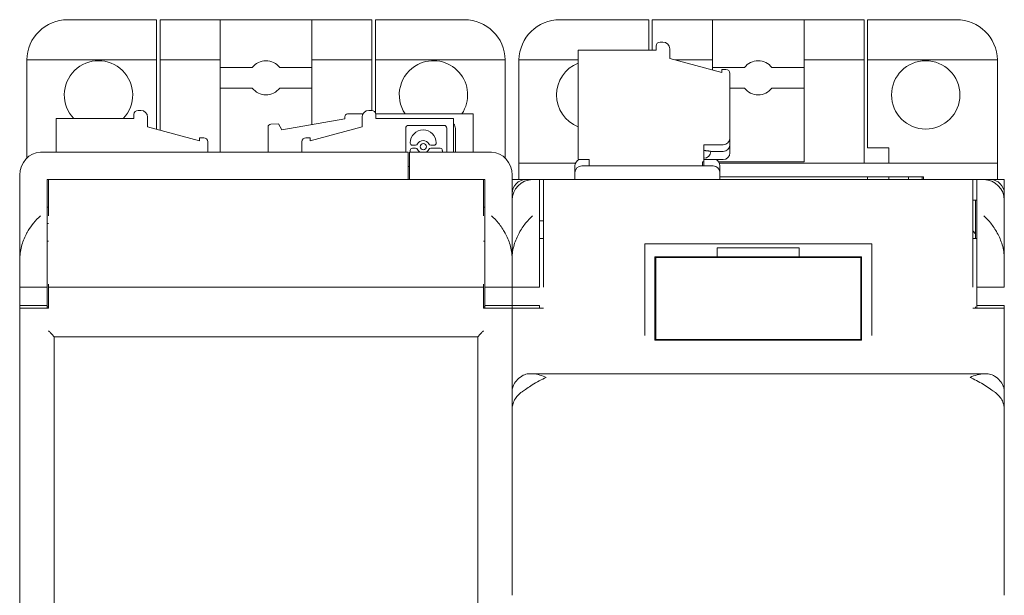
# Model space of a CAD drawing. Header units: millimetres. Extents: x 320 to 822, y -437 to -310.
# Tile 5 of 6: x 534 to 606, y -352 to -310. Entities that reach past the tile are written whole.
import ezdxf

# ---------------------------------------------------------------- set-up
doc = ezdxf.new("R2010")
doc.units = ezdxf.units.MM
doc.header["$MEASUREMENT"] = 0

msp = doc.modelspace()

# ---------------------------------------------------------------- linework, layer by layer
at = {"color": 0, "linetype": 'Continuous', "lineweight": 0, "extrusion": (0, 1, 0)}
for p, q in [((543.87, -310.205), (537.37, -310.205)), ((543.87, -310.205), (543.87, -313.139)), ((544.12, -313.139), (544.12, -310.205)), ((544.12, -310.205), (548.52, -310.205)), ((548.52, -310.205), (548.52, -313.139)), ((548.52, -310.205), (555.22, -310.205)), ((555.22, -313.139), (555.22, -310.205)), ((555.22, -310.205), (559.62, -310.205)), ((559.62, -310.205), (559.62, -313.139)), ((566.37, -310.205), (559.87, -310.205)), ((559.87, -313.139), (559.87, -310.205)), ((573.37, -310.205), (579.87, -310.205)), ((579.87, -312.44), (579.87, -310.205)), ((580.12, -310.205), (580.12, -312.44)), ((584.52, -310.205), (580.12, -310.205)), ((584.52, -313.139), (584.52, -310.205)), ((591.22, -310.205), (584.52, -310.205)), ((591.22, -310.205), (591.22, -313.139)), ((595.62, -310.205), (591.22, -310.205)), ((595.62, -313.139), (595.62, -310.205)), ((595.87, -310.205), (595.87, -313.139)), ((595.87, -310.205), (602.37, -310.205)), ((580.399, -312.44), (574.699, -312.44)), ((574.699, -312.44), (574.699, -320.44)), ((580.399, -312.14), (580.399, -312.44)), ((580.899, -311.84), (580.699, -311.84)), ((581.399, -313.04), (581.399, -312.34)), ((534.37, -313.205), (534.37, -320.332)), ((543.87, -313.139), (534.371, -313.139)), ((543.87, -313.139), (543.87, -318.216)), ((544.12, -318.283), (544.12, -313.139)), ((548.52, -313.139), (544.12, -313.139)), ((548.52, -319.905), (548.52, -313.139)), ((555.22, -313.139), (555.22, -317.877)), ((559.62, -313.139), (555.22, -313.139)), ((559.62, -316.841), (559.62, -313.139)), ((569.369, -313.139), (559.87, -313.139)), ((559.87, -317.025), (559.87, -313.139)), ((569.37, -320.332), (569.37, -313.205)), ((570.37, -320.705), (570.37, -313.205)), ((570.371, -313.139), (574.699, -313.139)), ((585.199, -314.058), (581.399, -313.04)), ((581.769, -313.139), (584.52, -313.139)), ((584.52, -313.139), (584.52, -313.876)), ((591.22, -320.605), (591.22, -313.139)), ((591.22, -313.139), (595.62, -313.139)), ((595.62, -320.705), (595.62, -313.139)), ((595.87, -313.139), (595.87, -319.569)), ((595.87, -313.139), (605.369, -313.139)), ((605.37, -313.205), (605.37, -320.705)), ((550.87, -313.705), (548.52, -313.705)), ((555.22, -313.705), (552.87, -313.705)), ((584.52, -313.705), (586.87, -313.705)), ((585.499, -313.84), (585.199, -313.84)), ((585.199, -313.84), (585.199, -314.058)), ((588.87, -313.705), (591.22, -313.705)), ((585.799, -318.85), (585.799, -314.14)), ((548.52, -315.205), (550.87, -315.205)), ((552.87, -315.205), (555.22, -315.205)), ((586.87, -315.205), (585.799, -315.205)), ((591.22, -315.205), (588.87, -315.205)), ((542.513, -316.84), (542.713, -316.84)), ((559.593, -316.84), (559.393, -316.84)), ((542.213, -317.44), (536.513, -317.44)), ((536.513, -317.44), (536.513, -319.905)), ((542.213, -317.44), (542.213, -317.14)), ((543.213, -317.34), (543.213, -318.04)), ((557.638, -317.451), (553.037, -318.262)), ((557.638, -317.301), (557.638, -317.451)), ((558.953, -317.101), (557.838, -317.101)), ((558.893, -317.34), (558.893, -318.04)), ((567.023, -317.101), (559.89, -317.101)), ((559.893, -317.14), (559.893, -317.44)), ((565.593, -317.44), (559.893, -317.44)), ((565.593, -319.905), (565.593, -317.44)), ((567.023, -317.101), (567.023, -319.905)), ((547.013, -319.058), (543.213, -318.04)), ((552.023, -319.905), (552.023, -318.055)), ((552.214, -317.856), (552.788, -317.831)), ((552.788, -317.831), (553.037, -318.262)), ((558.893, -318.04), (555.093, -319.058)), ((562.093, -318.15), (562.093, -319.905)), ((562.303, -317.94), (564.882, -317.94)), ((565.093, -318.15), (565.093, -319.905)), ((565.723, -318.166), (565.723, -319.905)), ((547.013, -318.84), (547.013, -319.058)), ((547.013, -318.84), (547.313, -318.84)), ((555.093, -318.84), (554.793, -318.84)), ((555.093, -319.058), (555.093, -318.84)), ((585.799, -318.85), (585.799, -319.34)), ((547.613, -319.14), (547.613, -319.905)), ((554.493, -319.14), (554.493, -319.905)), ((562.418, -319.226), (562.418, -319.214)), ((562.816, -319.384), (562.576, -319.384)), ((562.576, -319.605), (562.816, -319.605)), ((564.162, -319.384), (563.922, -319.384)), ((563.922, -319.605), (564.609, -319.605)), ((564.32, -319.214), (564.32, -319.226)), ((583.899, -320.59), (583.899, -319.35)), ((583.899, -319.35), (585.299, -319.35)), ((585.799, -319.34), (585.799, -319.94)), ((595.87, -319.569), (597.42, -319.569)), ((597.42, -320.705), (597.42, -319.569)), ((535.37, -319.905), (562.27, -319.905)), ((562.27, -319.905), (562.27, -321.905)), ((562.37, -319.905), (568.37, -319.905)), ((562.37, -319.905), (562.37, -321.905)), ((562.418, -319.905), (562.418, -319.763)), ((564.768, -319.763), (564.768, -319.905)), ((574.699, -320.44), (575.499, -320.44)), ((575.499, -320.44), (575.499, -320.905)), ((583.899, -320.44), (585.299, -320.44)), ((585.299, -319.84), (584.399, -319.84)), ((562.303, -320.94), (562.37, -320.94)), ((570.37, -320.705), (570.37, -321.905)), ((570.37, -320.705), (574.512, -320.705)), ((574.47, -321.405), (574.47, -320.905)), ((584.57, -320.905), (574.97, -320.905)), ((583.799, -320.905), (583.799, -320.59)), ((583.799, -320.59), (583.899, -320.59)), ((583.899, -320.905), (583.899, -320.59)), ((591.22, -320.605), (584.97, -320.605)), ((585.028, -320.705), (605.37, -320.705)), ((585.07, -320.905), (585.07, -321.405)), ((605.37, -321.905), (605.37, -320.705)), ((533.855, -321.905), (533.855, -418.905)), ((533.87, -321.905), (533.855, -321.905)), ((533.87, -327.664), (533.87, -321.582)), ((535.87, -321.905), (562.27, -321.905)), ((535.87, -324.547), (535.87, -321.905)), ((535.97, -321.905), (535.97, -324.547)), ((567.77, -321.905), (535.97, -321.905)), ((567.87, -321.905), (562.37, -321.905)), ((567.77, -324.547), (567.77, -321.905)), ((567.87, -321.905), (567.87, -324.547)), ((569.87, -323.405), (569.87, -321.582)), ((570.87, -321.905), (569.87, -321.905)), ((571.37, -321.905), (570.87, -321.905)), ((571.87, -321.905), (571.37, -321.905)), ((574.47, -321.905), (571.87, -321.905)), ((571.87, -324.547), (571.87, -321.905)), ((572.17, -321.905), (572.17, -324.547)), ((603.57, -321.905), (572.17, -321.905)), ((574.47, -321.405), (574.47, -321.905)), ((585.07, -321.905), (585.07, -321.405)), ((599.97, -321.705), (585.07, -321.705)), ((603.87, -321.905), (585.07, -321.905)), ((595.87, -321.705), (595.87, -321.905)), ((597.42, -321.905), (597.42, -321.705)), ((598.87, -321.905), (598.87, -321.705)), ((599.87, -321.705), (599.87, -321.905)), ((599.97, -321.705), (599.97, -321.905)), ((603.57, -324.547), (603.57, -321.905)), ((603.87, -321.905), (604.37, -321.905)), ((603.87, -321.905), (603.87, -324.547)), ((604.87, -321.905), (604.37, -321.905)), ((605.855, -321.905), (604.87, -321.905)), ((605.855, -321.905), (605.855, -322.734)), ((605.87, -322.905), (605.87, -323.405)), ((535.87, -323.905), (535.97, -323.905)), ((567.87, -323.905), (567.77, -323.905)), ((569.87, -323.405), (569.87, -327.664)), ((603.57, -323.405), (603.87, -323.405)), ((603.77, -323.405), (603.77, -325.855)), ((603.77, -323.405), (603.77, -325.855)), ((605.87, -327.664), (605.87, -323.405)), ((535.87, -324.547), (535.87, -328.805)), ((567.87, -328.805), (567.87, -324.547)), ((571.87, -329.546), (571.87, -324.547)), ((572.17, -329.258), (572.17, -324.547)), ((603.57, -324.547), (603.57, -329.258)), ((603.87, -329.546), (603.87, -324.547)), ((535.97, -325.103), (535.87, -325.103)), ((571.87, -324.905), (572.17, -324.905)), ((571.87, -326.205), (572.17, -326.205)), ((603.77, -325.855), (603.57, -325.655)), ((603.77, -325.855), (603.57, -325.655)), ((603.57, -326.205), (603.87, -326.205)), ((603.77, -325.855), (603.77, -326.205)), ((603.77, -325.855), (603.77, -326.205)), ((535.97, -326.405), (535.87, -326.405)), ((567.77, -326.405), (567.87, -326.405)), ((579.571, -327.605), (579.571, -326.605)), ((596.171, -326.605), (579.571, -326.605)), ((584.871, -326.898), (584.871, -327.555)), ((584.871, -326.898), (590.871, -326.898)), ((590.871, -327.555), (590.871, -326.898)), ((596.171, -326.605), (596.171, -327.605)), ((533.87, -327.664), (533.87, -328.805)), ((569.87, -329.546), (569.87, -327.664)), ((579.571, -327.605), (579.571, -333.305)), ((580.321, -327.555), (580.321, -327.605)), ((580.321, -327.555), (584.871, -327.555)), ((580.321, -333.305), (580.321, -327.605)), ((580.371, -327.605), (595.371, -327.605)), ((580.371, -333.605), (580.371, -327.605)), ((584.871, -327.555), (590.871, -327.555)), ((590.871, -327.555), (595.421, -327.555)), ((595.371, -327.605), (595.371, -333.605)), ((595.421, -327.605), (595.421, -327.555)), ((595.421, -327.605), (595.421, -333.305)), ((596.171, -333.305), (596.171, -327.605)), ((605.87, -329.546), (605.87, -327.664)), ((533.87, -329.546), (533.87, -328.805)), ((535.87, -328.805), (535.87, -329.546)), ((567.87, -329.546), (567.87, -328.805)), ((533.87, -329.546), (533.87, -329.771)), ((535.87, -329.771), (533.87, -329.771)), ((535.87, -329.771), (533.87, -329.771)), ((533.87, -331.105), (533.87, -329.771)), ((533.87, -329.771), (533.87, -329.771)), ((535.87, -329.771), (535.87, -329.546)), ((535.87, -329.771), (535.87, -331.105)), ((535.87, -329.771), (535.87, -329.771)), ((535.97, -329.771), (535.97, -329.546)), ((567.77, -329.771), (535.97, -329.771)), ((535.97, -329.771), (567.77, -329.771)), ((535.97, -329.771), (535.97, -329.771)), ((535.97, -331.305), (535.97, -329.771)), ((567.77, -329.771), (567.77, -329.546)), ((567.77, -329.771), (567.77, -329.771)), ((567.77, -329.771), (567.77, -331.305)), ((567.87, -329.546), (567.87, -329.771)), ((567.87, -331.105), (567.87, -329.771)), ((567.87, -329.771), (567.87, -329.771)), ((569.87, -329.771), (567.87, -329.771)), ((569.87, -329.771), (567.87, -329.771)), ((569.87, -329.546), (569.87, -329.771)), ((569.87, -331.105), (569.87, -329.771)), ((569.87, -329.771), (569.87, -329.771)), ((571.87, -329.771), (569.87, -329.771)), ((571.87, -329.771), (569.87, -329.771)), ((571.87, -329.546), (571.87, -329.771)), ((571.87, -329.771), (571.87, -329.771)), ((572.17, -329.258), (572.17, -329.771)), ((603.57, -329.771), (603.57, -329.258)), ((603.87, -329.546), (603.87, -329.771)), ((605.87, -329.771), (603.87, -329.771)), ((605.87, -329.771), (603.87, -329.771)), ((603.87, -331.105), (603.87, -329.771)), ((603.87, -329.771), (603.87, -329.771)), ((605.87, -329.546), (605.87, -329.771)), ((605.87, -329.771), (605.87, -329.771)), ((535.87, -331.105), (533.87, -331.105)), ((533.87, -331.105), (533.87, -331.305)), ((535.87, -331.305), (535.87, -331.105)), ((535.97, -331.205), (535.87, -331.205)), ((567.77, -331.205), (567.87, -331.205)), ((567.87, -331.105), (567.87, -331.305)), ((569.87, -331.105), (567.87, -331.105)), ((569.87, -331.105), (569.87, -331.305)), ((571.87, -331.105), (569.87, -331.105)), ((571.87, -331.305), (571.87, -331.105)), ((603.77, -331.205), (603.77, -331.305)), ((603.77, -331.205), (603.77, -331.305)), ((603.87, -331.105), (603.87, -331.305)), ((605.87, -331.105), (603.87, -331.105)), ((605.87, -331.305), (605.87, -331.105)), ((535.97, -331.305), (533.87, -331.305)), ((533.87, -331.305), (533.87, -409.505)), ((569.87, -331.305), (567.77, -331.305)), ((569.87, -337.409), (569.87, -331.305)), ((572.17, -331.305), (569.87, -331.305)), ((605.87, -331.305), (603.57, -331.305)), ((605.87, -331.305), (605.87, -337.409)), ((536.37, -333.403), (536.37, -407.408)), ((536.37, -333.405), (567.37, -333.405)), ((567.37, -407.408), (567.37, -333.403)), ((580.321, -333.305), (580.321, -333.655)), ((595.421, -333.655), (595.421, -333.305)), ((595.421, -333.655), (580.321, -333.655)), ((595.371, -333.605), (580.371, -333.605)), ((604.496, -336.094), (571.244, -336.094)), ((569.87, -337.409), (569.87, -338.744)), ((605.87, -338.744), (605.87, -337.409)), ((569.87, -338.744), (569.87, -342.686)), ((605.87, -338.744), (605.87, -342.686)), ((569.87, -350.265), (569.87, -342.686)), ((605.87, -350.265), (605.87, -342.686)), ((569.87, -350.265), (569.87, -352.303)), ((605.87, -352.303), (605.87, -350.265))]:
    msp.add_line(p, q, dxfattribs=at)
at = {"color": 0, "linetype": 'Continuous', "lineweight": 0}
msp.add_circle((600.12, -315.705), 2.5, dxfattribs=at)
at = {"color": 0, "linetype": 'Continuous', "lineweight": 0, "extrusion": (0, 0, -1)}
for centre, radius, start, end in [((-537.37, -313.205), 3, 1.27334, 90), ((-573.37, -313.205), 3, 1.27334, 90), ((-539.62, -315.705), 2.5, 316.08008, 223.91992), ((-564.12, -315.705), 2.5, 62.6129, 213.92312), ((-573.37, -313.205), 3, 0, 1.27334), ((-587.87, -314.455), 1.25, 36.86992, 143.13008), ((-602.37, -313.205), 3, 178.72666, 180), ((-564.12, -315.705), 2.5, 326.07688, 62.6129), ((-587.87, -314.455), 1.25, 216.86987, 323.13013), ((-542.513, -317.14), 0.3, 360, 90), ((-542.713, -317.34), 0.5, 90, 180), ((-547.313, -319.14), 0.3, 90, 180), ((-585.299, -319.34), 0.5, 180, 270), ((-574.97, -320.905), 0.5, 0, 68.70764), ((-583.899, -319.84), 0.5, 180, 270), ((-585.299, -319.94), 0.5, 180, 270), ((-574.97, -321.405), 0.5, 0, 90), ((-584.57, -321.405), 0.5, 90, 180), ((-570.87, -322.905), 1, 0, 90), ((-604.87, -322.905), 1, 90, 180)]:
    msp.add_arc(centre, radius, start, end, dxfattribs=at)
at = {"color": 0, "linetype": 'Continuous', "lineweight": 0}
for centre, radius, start, end in [((566.37, -313.205), 3, 1.27334, 90), ((602.37, -313.205), 3, 1.27334, 90), ((580.699, -312.14), 0.3, 90, 180), ((580.899, -312.34), 0.5, 0, 90), ((537.37, -313.205), 3, 178.72666, 180), ((551.87, -314.455), 1.25, 36.86992, 143.13008), ((566.37, -313.205), 3, 360, 1.27334), ((575.62, -315.705), 2.5, 111.61978, 248.38022), ((585.499, -314.14), 0.3, 360, 90), ((551.87, -314.455), 1.25, 216.86987, 323.13013), ((559.393, -317.34), 0.5, 90, 180), ((559.593, -317.14), 0.3, 360, 90), ((557.838, -317.301), 0.2, 90, 180), ((552.223, -318.055), 0.2, 92.5, 180), ((562.303, -318.15), 0.211, 90, 180), ((563.369, -319.214), 0.951, 90, 180), ((563.369, -319.214), 0.951, 0, 90), ((564.882, -318.15), 0.211, 360, 90), ((565.223, -318.166), 0.5, 360, 42.26639), ((554.793, -319.14), 0.3, 90, 180), ((585.299, -318.85), 0.5, 270, 0), ((562.576, -319.226), 0.158, 180, 270), ((562.576, -319.763), 0.158, 90, 180), ((562.816, -319.226), 0.158, 270, 334.11508), ((562.816, -319.763), 0.158, 25.88492, 90), ((563.369, -319.495), 0.457, 90, 154.11508), ((563.369, -319.495), 0.457, 205.88492, 244.06088), ((563.369, -319.495), 0.228, 90, 270), ((563.369, -319.495), 0.457, 25.88492, 90), ((563.369, -319.495), 0.228, 270, 90), ((563.369, -319.495), 0.457, 295.93912, 334.11508), ((563.922, -319.226), 0.158, 205.88492, 270), ((563.922, -319.763), 0.158, 90, 154.11508), ((564.162, -319.226), 0.158, 270, 360), ((564.609, -319.763), 0.158, 0, 90), ((584.57, -320.905), 0.5, 0, 68.70764), ((562.303, -320.729), 0.211, 260.90232, 270), ((571.37, -323.405), 1.5, 90, 180), ((604.37, -323.405), 1.5, 0, 90)]:
    msp.add_arc(centre, radius, start, end, dxfattribs=at)
for centre, major_axis, ratio, start_param, end_param in [((535.37, -321.582), (0, 1.677), 0.894427, 0, 1.570796), ((568.37, -321.582), (0, 1.677), 0.894427, -1.570796, 0), ((572.37, -337.394), (-2.5, 0), 0.642788, -0.775398, -0.248739), ((603.37, -337.394), (-2.5, 0), 0.642788, -2.892854, -2.366195)]:
    msp.add_ellipse(centre, major_axis=major_axis, ratio=ratio, start_param=start_param, end_param=end_param, dxfattribs=at)
for points, knots in [([(583.899, -319.78), (583.915, -319.78), (583.932, -319.78), (583.948, -319.781), (583.964, -319.781), (583.981, -319.782), (583.997, -319.782), (584.013, -319.783), (584.029, -319.784), (584.044, -319.785), (584.06, -319.786), (584.076, -319.787), (584.091, -319.789), (584.106, -319.79), (584.12, -319.792), (584.135, -319.793), (584.149, -319.795), (584.163, -319.797), (584.177, -319.798), (584.191, -319.8), (584.204, -319.802), (584.217, -319.804), (584.229, -319.806), (584.241, -319.808), (584.253, -319.81), (584.264, -319.812), (584.275, -319.814), (584.286, -319.816), (584.296, -319.818), (584.306, -319.819), (584.315, -319.821), (584.324, -319.823), (584.332, -319.825), (584.34, -319.826), (584.348, -319.828), (584.355, -319.829), (584.361, -319.831), (584.367, -319.832), (584.373, -319.833), (584.377, -319.835), (584.382, -319.836), (584.386, -319.837), (584.389, -319.837), (584.392, -319.838), (584.395, -319.839), (584.396, -319.839), (584.398, -319.839), (584.399, -319.84), (584.399, -319.84)], [0.199574, 0.199574, 0.199574, 0.199574, 0.2486717, 0.2486717, 0.2486717, 0.2979965, 0.2979965, 0.2979965, 0.3473011, 0.3473011, 0.3473011, 0.3963431, 0.3963431, 0.3963431, 0.4454401, 0.4454401, 0.4454401, 0.4947632, 0.4947632, 0.4947632, 0.5440671, 0.5440671, 0.5440671, 0.5931114, 0.5931114, 0.5931114, 0.6422021, 0.6422021, 0.6422021, 0.6915105, 0.6915105, 0.6915105, 0.7407856, 0.7407856, 0.7407856, 0.7897971, 0.7897971, 0.7897971, 0.8387984, 0.8387984, 0.8387984, 0.8878025, 0.8878025, 0.8878025, 0.9367303, 0.9367303, 0.9367303, 0.9856724, 0.9856724, 0.9856724, 0.9856724]), ([(534.485, -325.629), (534.602, -325.432), (534.73, -325.251), (535.029, -324.878), (535.203, -324.697), (535.37, -324.547)], [12.260198, 12.260198, 12.260198, 12.260198, 13.128015, 13.128015, 14.250305, 14.250305, 14.250305, 14.250305]), ([(569.87, -327.664), (569.87, -327.317), (569.811, -326.986), (569.627, -326.363), (569.501, -326.072), (569.212, -325.54), (569.049, -325.299), (568.711, -324.878), (568.537, -324.697), (568.37, -324.547)], [9.761146, 9.761146, 9.761146, 9.761146, 10.883436, 10.883436, 12.005725, 12.005725, 13.128015, 13.128015, 14.250305, 14.250305, 14.250305, 14.250305]), ([(569.87, -327.664), (569.87, -327.317), (569.929, -326.986), (570.113, -326.363), (570.239, -326.072), (570.528, -325.54), (570.691, -325.299), (571.029, -324.878), (571.203, -324.697), (571.37, -324.547)], [9.761732, 9.761732, 9.761732, 9.761732, 10.884022, 10.884022, 12.006311, 12.006311, 13.128601, 13.128601, 14.250891, 14.250891, 14.250891, 14.250891]), ([(604.37, -324.547), (604.537, -324.697), (604.711, -324.878), (605.049, -325.299), (605.212, -325.54), (605.501, -326.072), (605.627, -326.363), (605.811, -326.986), (605.87, -327.317), (605.87, -327.664)], [0, 0, 0, 0, 1.12229, 1.12229, 2.24458, 2.24458, 3.366869, 3.366869, 4.489159, 4.489159, 4.489159, 4.489159]), ([(533.87, -327.664), (533.87, -327.317), (533.929, -326.986), (534.113, -326.363), (534.239, -326.072), (534.416, -325.745), (534.45, -325.686), (534.485, -325.629)], [9.761146, 9.761146, 9.761146, 9.761146, 10.883436, 10.883436, 12.005725, 12.005725, 12.260198, 12.260198, 12.260198, 12.260198]), ([(536.37, -333.403), (536.37, -333.401), (536.369, -333.398), (536.361, -333.385), (536.35, -333.371), (536.318, -333.331), (536.294, -333.303), (536.23, -333.232), (536.186, -333.185), (536.097, -333.093), (536.051, -333.045), (535.993, -332.988), (535.982, -332.976), (535.97, -332.964)], [-0.0497528, -0.0497528, -0.0497528, -0.0497528, 0.0058965, 0.0058965, 0.1238814, 0.1238814, 0.2701444, 0.2701444, 0.4728322, 0.4728322, 0.6684216, 0.6684216, 0.7181744, 0.7181744, 0.7181744, 0.7181744]), ([(567.77, -332.964), (567.758, -332.976), (567.747, -332.988), (567.689, -333.045), (567.643, -333.093), (567.554, -333.185), (567.51, -333.232), (567.446, -333.303), (567.422, -333.331), (567.389, -333.371), (567.379, -333.385), (567.371, -333.398), (567.37, -333.401), (567.37, -333.403)], [0.7130373, 0.7130373, 0.7130373, 0.7130373, 0.7762874, 0.7762874, 1.0249376, 1.0249376, 1.2826121, 1.2826121, 1.4685544, 1.4685544, 1.618547, 1.618547, 1.6892933, 1.6892933, 1.6892933, 1.6892933]), ([(570.585, -336.269), (570.707, -336.189), (570.84, -336.142), (571.122, -336.091), (571.272, -336.088), (571.581, -336.118), (571.74, -336.15), (572.058, -336.24), (572.217, -336.298), (572.37, -336.362)], [4.627814, 4.627814, 4.627814, 4.627814, 5.151664, 5.151664, 5.675514, 5.675514, 6.199364, 6.199364, 6.723214, 6.723214, 6.723214, 6.723214]), ([(603.37, -336.362), (603.533, -336.294), (603.711, -336.229), (604.064, -336.135), (604.238, -336.106), (604.523, -336.09), (604.661, -336.096), (604.924, -336.15), (605.049, -336.2), (605.155, -336.269)], [0, 0, 0, 0, 0.55751, 0.55751, 1.11502, 1.11502, 1.572211, 1.572211, 2.029403, 2.029403, 2.029403, 2.029403]), ([(569.947, -336.999), (569.936, -337.028), (569.925, -337.057), (569.885, -337.192), (569.87, -337.301), (569.87, -337.409)], [3.1719338, 3.1719338, 3.1719338, 3.1719338, 3.3039316, 3.3039316, 3.7750168, 3.7750168, 3.7750168, 3.7750168]), ([(572.37, -336.374), (572.207, -336.442), (572.029, -336.528), (571.676, -336.718), (571.502, -336.822), (571.217, -337.003), (571.079, -337.095), (570.83, -337.264), (570.718, -337.342), (570.62, -337.407)], [0, 0, 0, 0, 0.55751, 0.55751, 1.11502, 1.11502, 1.572211, 1.572211, 1.979808, 1.979808, 1.979808, 1.979808]), ([(605.12, -337.407), (605.008, -337.333), (604.887, -337.248), (604.618, -337.065), (604.468, -336.966), (604.159, -336.775), (604, -336.683), (603.682, -336.514), (603.523, -336.438), (603.37, -336.374)], [4.611862, 4.611862, 4.611862, 4.611862, 5.085667, 5.085667, 5.609517, 5.609517, 6.133367, 6.133367, 6.657217, 6.657217, 6.657217, 6.657217]), ([(605.87, -337.409), (605.87, -337.301), (605.855, -337.192), (605.815, -337.057), (605.804, -337.028), (605.793, -336.999)], [11.3775512, 11.3775512, 11.3775512, 11.3775512, 11.8486364, 11.8486364, 11.9806342, 11.9806342, 11.9806342, 11.9806342]), ([(569.87, -338.744), (569.87, -338.617), (569.885, -338.489), (569.947, -338.238), (569.994, -338.116), (570.121, -337.886), (570.2, -337.779), (570.385, -337.584), (570.489, -337.496), (570.607, -337.416), (570.614, -337.411), (570.62, -337.407)], [11.571221, 11.571221, 11.571221, 11.571221, 12.046608, 12.046608, 12.521995, 12.521995, 12.997382, 12.997382, 13.472769, 13.472769, 13.499047, 13.499047, 13.499047, 13.499047]), ([(605.12, -337.407), (605.126, -337.411), (605.133, -337.416), (605.251, -337.496), (605.355, -337.584), (605.54, -337.779), (605.619, -337.886), (605.746, -338.116), (605.793, -338.238), (605.855, -338.489), (605.87, -338.617), (605.87, -338.744)], [1.858972, 1.858972, 1.858972, 1.858972, 1.885251, 1.885251, 2.360637, 2.360637, 2.836024, 2.836024, 3.311411, 3.311411, 3.786798, 3.786798, 3.786798, 3.786798])]:
    msp.add_open_spline(points, degree=3, knots=knots, dxfattribs=at)

doc.saveas('drawing.dxf')
